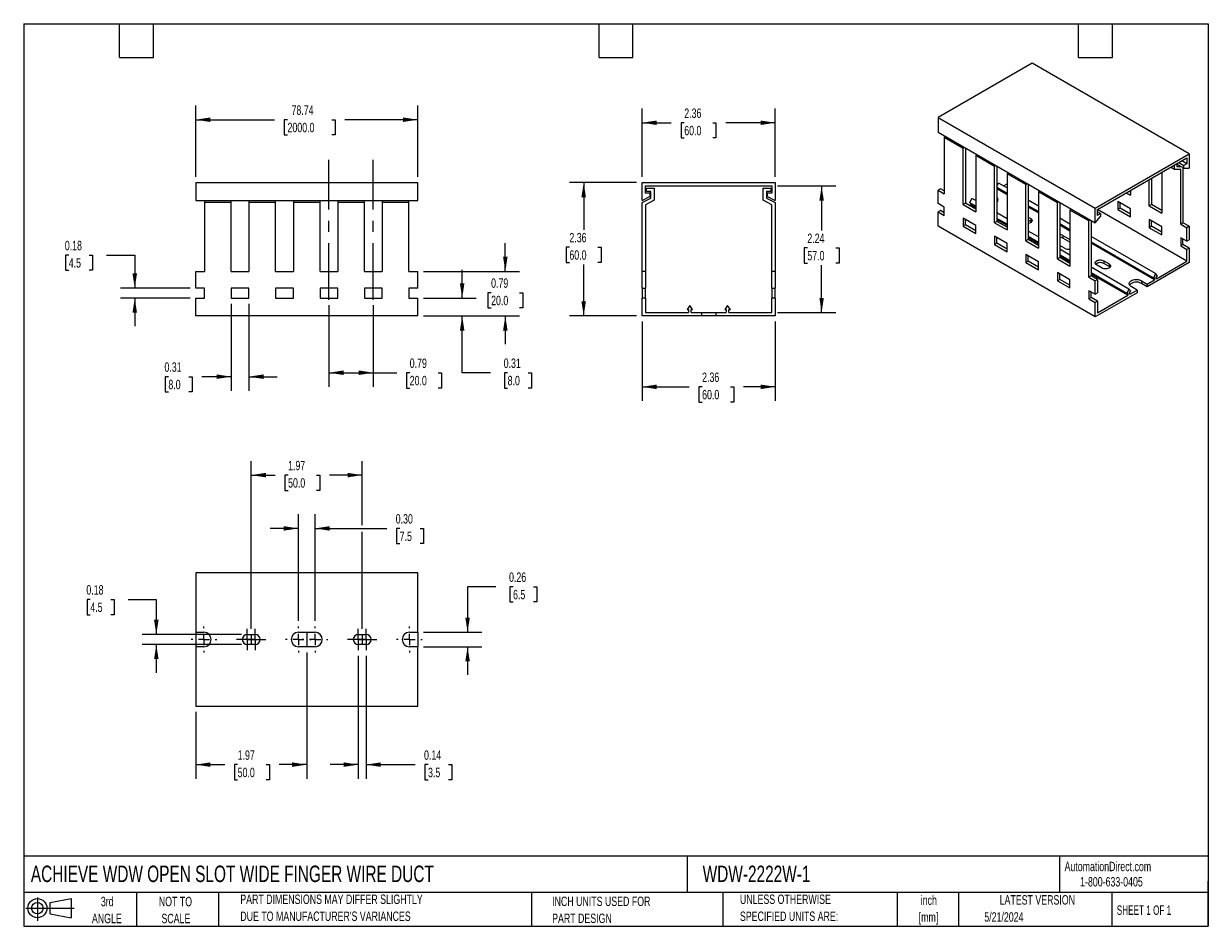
# Model space of a CAD drawing. Header units: inches. Extents: x 0.5 to 21.5, y 0.5 to 16.5.
import ezdxf

# ---------------------------------------------------------------- set-up
doc = ezdxf.new("R2010")
doc.units = ezdxf.units.IN
doc.header["$LTSCALE"] = 2
doc.header["$MEASUREMENT"] = 0
doc.linetypes.add('CENTERX2', pattern=[0.8, 0.5, -0.1, 0.1, -0.1])
doc.layers.add('CENTER', color=40, linetype='CENTERX2')
doc.layers.add('SLD-DEFPOINTS', color=7, linetype='Continuous')
doc.layers.add('DIMENSIONS', color=140, linetype='Continuous', lineweight=25)
doc.layers.add('TEXT', color=140, linetype='Continuous', lineweight=25)
doc.styles.add('SLDTEXTSTYLE0', font='TXT', dxfattribs={"width": 0.7})
doc.styles.add('SLDTEXTSTYLE1', font='TXT', dxfattribs={"width": 0.65})
doc.dimstyles.new('SLDDIMSTYLE0', dxfattribs={"dimtxt": 0.169922, "dimasz": 0.26, "dimexe": 0, "dimexo": 0.0625, "dimgap": 0.04248, "dimtad": 0, "dimtih": 1, "dimtoh": 1, "dimrnd": 1e-09, "dimzin": 12, "dimdsep": 46, "dimtxsty": 'SLDTEXTSTYLE0', "dimsah": 1, "dimcen": 0.09, "dimadec": 0, "dimazin": 3, "dimtfac": 1, "dimtofl": 0, "dimtmove": 0, "dimatfit": 3, "dimfxl": 0, "dimfrac": 2, "dimtolj": 1, "dimtzin": 12, "dimarcsym": 0})
doc.dimstyles.new('SLDDIMSTYLE1', dxfattribs={"dimtxt": 0.169922, "dimasz": 0.26, "dimexe": 0, "dimexo": 0.0625, "dimgap": 0.04248, "dimtad": 0, "dimtih": 1, "dimtoh": 1, "dimrnd": 1e-09, "dimdsep": 46, "dimtxsty": 'SLDTEXTSTYLE0', "dimsah": 1, "dimcen": 0.09, "dimadec": 0, "dimazin": 2, "dimtfac": 1, "dimtofl": 0, "dimtmove": 0, "dimatfit": 3, "dimfxl": 0, "dimfrac": 2, "dimtolj": 1, "dimtzin": 12, "dimarcsym": 0})
doc.dimstyles.new('SLDDIMSTYLE2', dxfattribs={"dimtxt": 0.169922, "dimasz": 0.26, "dimexe": 0, "dimexo": 0.0625, "dimgap": 0.04248, "dimtad": 0, "dimtih": 1, "dimtoh": 1, "dimrnd": 1e-09, "dimdsep": 46, "dimtxsty": 'SLDTEXTSTYLE0', "dimsah": 1, "dimcen": 0.09, "dimadec": 0, "dimazin": 2, "dimtfac": 1, "dimtmove": 0, "dimatfit": 0, "dimfxl": 0, "dimfrac": 2, "dimtolj": 1, "dimtzin": 12, "dimarcsym": 0})
doc.dimstyles.new('SLDDIMSTYLE3', dxfattribs={"dimtxt": 0.169922, "dimasz": 0.26, "dimexe": 0, "dimexo": 0.0625, "dimgap": 0.04248, "dimtad": 0, "dimtih": 1, "dimtoh": 1, "dimrnd": 1e-09, "dimzin": 0, "dimdsep": 46, "dimtxsty": 'SLDTEXTSTYLE0', "dimsah": 1, "dimcen": 0.09, "dimadec": 0, "dimazin": 0, "dimtfac": 1, "dimtmove": 0, "dimatfit": 0, "dimfxl": 0, "dimfrac": 2, "dimtolj": 1, "dimtzin": 12, "dimarcsym": 0})

# ---------------------------------------------------------------- blocks, each defined once
blk = doc.blocks.new('Block11')
at = {"color": 7, "linetype": 'Continuous', "lineweight": 18}
for p, q in [((0, 0.227), (0.856, 0.227)), ((0.204, 0.418), (0.204, 0)), ((0.431, 0.328), (0.801, 0.396)), ((0.431, 0.126), (0.431, 0.328)), ((0.801, 0.396), (0.801, 0.058)), ((0.431, 0.126), (0.801, 0.058))]:
    blk.add_line(p, q, dxfattribs=at)
for radius in [0.169, 0.101]:
    blk.add_circle((0.204, 0.227), radius, dxfattribs=at)
blk = doc.blocks.new('Block12')
at = {"layer": 'SLD-DEFPOINTS'}
blk.add_blockref('Block11', (0, 0), dxfattribs=at)
blk = doc.blocks.new('_D')
at = {"layer": 'DIMENSIONS'}
for p, q in [((3.549, 13.783), (3.549, 15.048)), ((7.486, 13.783), (7.486, 15.048)), ((3.549, 14.798), (4.947, 14.798)), ((5.177, 14.798), (5.12, 14.798)), ((5.12, 14.798), (5.12, 14.528)), ((5.965, 14.798), (6.022, 14.798)), ((6.022, 14.798), (6.022, 14.528)), ((7.486, 14.798), (6.195, 14.798)), ((5.12, 14.528), (5.177, 14.528)), ((6.022, 14.528), (5.965, 14.528))]:
    blk.add_line(p, q, dxfattribs=at)
for points in [[(3.549, 14.798), (3.809, 14.758), (3.809, 14.838)], [(7.486, 14.798), (7.226, 14.838), (7.226, 14.758)]]:
    blk.add_solid(points, dxfattribs=at)
at = {"layer": 'DIMENSIONS', "char_height": 0.1667, "attachment_point": 1, "style": 'SLDTEXTSTYLE0'}
for s, insert in [('78.74', (5.248, 15.051)), ('2000.0', (5.177, 14.743))]:
    blk.add_mtext(s, dxfattribs=dict(at, insert=insert))
blk = doc.blocks.new('_D_1')
at = {"layer": 'DIMENSIONS'}
for p, q in [((5.911, 11.508), (5.911, 10.063)), ((6.698, 11.508), (6.698, 10.063)), ((5.911, 10.313), (6.698, 10.313)), ((6.698, 10.313), (7.113, 10.313)), ((7.343, 10.313), (7.286, 10.313)), ((7.286, 10.313), (7.286, 10.042)), ((7.848, 10.313), (7.905, 10.313)), ((7.905, 10.313), (7.905, 10.042)), ((7.286, 10.042), (7.343, 10.042)), ((7.905, 10.042), (7.848, 10.042))]:
    blk.add_line(p, q, dxfattribs=at)
for points in [[(5.911, 10.313), (6.171, 10.273), (6.171, 10.353)], [(6.698, 10.313), (6.438, 10.353), (6.438, 10.273)]]:
    blk.add_solid(points, dxfattribs=at)
at = {"layer": 'DIMENSIONS', "char_height": 0.1667, "attachment_point": 1, "style": 'SLDTEXTSTYLE0'}
for s, insert in [('0.79', (7.343, 10.565)), ('20.0', (7.343, 10.257))]:
    blk.add_mtext(s, dxfattribs=dict(at, insert=insert))
blk = doc.blocks.new('_D_2')
at = {"layer": 'DIMENSIONS'}
for p, q in [((4.179, 11.536), (4.179, 9.993)), ((4.493, 11.536), (4.493, 9.993)), ((3.065, 10.243), (3.008, 10.243)), ((3.008, 10.243), (3.008, 9.973)), ((3.429, 10.243), (3.486, 10.243)), ((3.486, 10.243), (3.486, 9.973)), ((4.179, 10.243), (3.659, 10.243)), ((4.493, 10.243), (4.993, 10.243)), ((3.008, 9.973), (3.065, 9.973)), ((3.486, 9.973), (3.429, 9.973))]:
    blk.add_line(p, q, dxfattribs=at)
for points in [[(4.179, 10.243), (3.919, 10.283), (3.919, 10.203)], [(4.493, 10.243), (4.753, 10.203), (4.753, 10.283)]]:
    blk.add_solid(points, dxfattribs=at)
at = {"layer": 'DIMENSIONS', "char_height": 0.1667, "attachment_point": 1, "style": 'SLDTEXTSTYLE0'}
for s, insert in [('0.31', (2.995, 10.496)), ('8.0', (3.065, 10.187))]:
    blk.add_mtext(s, dxfattribs=dict(at, insert=insert))
blk = doc.blocks.new('_D_3')
at = {"layer": 'DIMENSIONS'}
for p, q in [((1.299, 12.398), (1.242, 12.398)), ((1.242, 12.398), (1.242, 12.128)), ((1.663, 12.398), (1.72, 12.398)), ((1.72, 12.398), (1.72, 12.128)), ((1.969, 12.398), (2.469, 12.398)), ((2.469, 12.398), (2.469, 11.813)), ((1.242, 12.128), (1.299, 12.128)), ((1.72, 12.128), (1.663, 12.128)), ((3.449, 11.813), (2.219, 11.813)), ((3.449, 11.636), (2.219, 11.636)), ((2.469, 11.636), (2.469, 11.136))]:
    blk.add_line(p, q, dxfattribs=at)
for points in [[(2.469, 11.813), (2.509, 12.073), (2.429, 12.073)], [(2.469, 11.636), (2.429, 11.376), (2.509, 11.376)]]:
    blk.add_solid(points, dxfattribs=at)
at = {"layer": 'DIMENSIONS', "char_height": 0.1667, "attachment_point": 1, "style": 'SLDTEXTSTYLE0'}
for s, insert in [('0.18', (1.229, 12.651)), ('4.5', (1.299, 12.343))]:
    blk.add_mtext(s, dxfattribs=dict(at, insert=insert))
blk = doc.blocks.new('_D_4')
at = {"layer": 'DIMENSIONS'}
for p, q in [((8.273, 11.636), (8.273, 12.136)), ((7.586, 11.636), (8.523, 11.636)), ((7.586, 11.321), (8.523, 11.321)), ((8.273, 10.313), (8.273, 11.321)), ((8.773, 10.313), (8.273, 10.313)), ((9.079, 10.313), (9.022, 10.313)), ((9.022, 10.313), (9.022, 10.042)), ((9.443, 10.313), (9.5, 10.313)), ((9.5, 10.313), (9.5, 10.042)), ((9.022, 10.042), (9.079, 10.042)), ((9.5, 10.042), (9.443, 10.042))]:
    blk.add_line(p, q, dxfattribs=at)
for points in [[(8.273, 11.636), (8.313, 11.896), (8.233, 11.896)], [(8.273, 11.321), (8.233, 11.061), (8.313, 11.061)]]:
    blk.add_solid(points, dxfattribs=at)
at = {"layer": 'DIMENSIONS', "char_height": 0.1667, "attachment_point": 1, "style": 'SLDTEXTSTYLE0'}
for s, insert in [('0.31', (9.009, 10.565)), ('8.0', (9.079, 10.257))]:
    blk.add_mtext(s, dxfattribs=dict(at, insert=insert))
blk = doc.blocks.new('_D_5')
at = {"layer": 'DIMENSIONS'}
for p, q in [((9.038, 12.108), (9.038, 12.608)), ((7.586, 12.108), (9.288, 12.108)), ((8.786, 11.732), (8.729, 11.732)), ((8.729, 11.732), (8.729, 11.462)), ((9.291, 11.732), (9.348, 11.732)), ((9.348, 11.732), (9.348, 11.462)), ((8.729, 11.462), (8.786, 11.462)), ((9.348, 11.462), (9.291, 11.462)), ((7.586, 11.321), (9.288, 11.321)), ((9.038, 11.321), (9.038, 10.821))]:
    blk.add_line(p, q, dxfattribs=at)
for points in [[(9.038, 12.108), (9.078, 12.368), (8.998, 12.368)], [(9.038, 11.321), (8.998, 11.061), (9.078, 11.061)]]:
    blk.add_solid(points, dxfattribs=at)
at = {"layer": 'DIMENSIONS', "char_height": 0.1667, "attachment_point": 1, "style": 'SLDTEXTSTYLE0'}
for s, insert in [('0.79', (8.786, 11.985)), ('20.0', (8.786, 11.677))]:
    blk.add_mtext(s, dxfattribs=dict(at, insert=insert))
blk = doc.blocks.new('_D_6')
at = {"layer": 'DIMENSIONS'}
for p, q in [((11.462, 13.783), (11.462, 14.994)), ((13.824, 13.783), (13.824, 14.994)), ((11.462, 14.744), (11.98, 14.744)), ((12.21, 14.744), (12.153, 14.744)), ((12.153, 14.744), (12.153, 14.474)), ((12.715, 14.744), (12.772, 14.744)), ((12.772, 14.744), (12.772, 14.474)), ((13.824, 14.744), (12.945, 14.744)), ((12.153, 14.474), (12.21, 14.474)), ((12.772, 14.474), (12.715, 14.474))]:
    blk.add_line(p, q, dxfattribs=at)
for points in [[(11.462, 14.744), (11.722, 14.704), (11.722, 14.784)], [(13.824, 14.744), (13.564, 14.784), (13.564, 14.704)]]:
    blk.add_solid(points, dxfattribs=at)
at = {"layer": 'DIMENSIONS', "char_height": 0.1667, "attachment_point": 1, "style": 'SLDTEXTSTYLE0'}
for s, insert in [('2.36', (12.21, 14.997)), ('60.0', (12.21, 14.689))]:
    blk.add_mtext(s, dxfattribs=dict(at, insert=insert))
blk = doc.blocks.new('_D_7')
at = {"layer": 'DIMENSIONS'}
for p, q in [((11.462, 11.221), (11.462, 9.813)), ((13.824, 11.221), (13.824, 9.813)), ((11.462, 10.063), (12.297, 10.063)), ((12.527, 10.063), (12.47, 10.063)), ((12.47, 10.063), (12.47, 9.793)), ((13.032, 10.063), (13.089, 10.063)), ((13.089, 10.063), (13.089, 9.793)), ((13.824, 10.063), (13.262, 10.063)), ((12.47, 9.793), (12.527, 9.793)), ((13.089, 9.793), (13.032, 9.793))]:
    blk.add_line(p, q, dxfattribs=at)
for points in [[(11.462, 10.063), (11.722, 10.023), (11.722, 10.103)], [(13.824, 10.063), (13.564, 10.103), (13.564, 10.023)]]:
    blk.add_solid(points, dxfattribs=at)
at = {"layer": 'DIMENSIONS', "char_height": 0.1667, "attachment_point": 1, "style": 'SLDTEXTSTYLE0'}
for s, insert in [('2.36', (12.527, 10.316)), ('60.0', (12.527, 10.008))]:
    blk.add_mtext(s, dxfattribs=dict(at, insert=insert))
blk = doc.blocks.new('_D_8')
at = {"layer": 'DIMENSIONS'}
for p, q in [((11.362, 13.683), (10.177, 13.683)), ((10.427, 13.683), (10.427, 12.846)), ((10.174, 12.538), (10.117, 12.538)), ((10.117, 12.538), (10.117, 12.268)), ((10.679, 12.538), (10.736, 12.538)), ((10.736, 12.538), (10.736, 12.268)), ((10.117, 12.268), (10.174, 12.268)), ((10.427, 11.321), (10.427, 12.23)), ((10.736, 12.268), (10.679, 12.268)), ((11.362, 11.321), (10.177, 11.321))]:
    blk.add_line(p, q, dxfattribs=at)
for points in [[(10.427, 13.683), (10.387, 13.423), (10.467, 13.423)], [(10.427, 11.321), (10.467, 11.581), (10.387, 11.581)]]:
    blk.add_solid(points, dxfattribs=at)
at = {"layer": 'DIMENSIONS', "char_height": 0.1667, "attachment_point": 1, "style": 'SLDTEXTSTYLE0'}
for s, insert in [('2.36', (10.174, 12.791)), ('60.0', (10.174, 12.483))]:
    blk.add_mtext(s, dxfattribs=dict(at, insert=insert))
blk = doc.blocks.new('_D_9')
at = {"layer": 'DIMENSIONS'}
for p, q in [((13.865, 13.624), (14.895, 13.624)), ((14.645, 13.624), (14.645, 12.834)), ((14.392, 12.526), (14.335, 12.526)), ((14.335, 12.526), (14.335, 12.256)), ((14.897, 12.526), (14.954, 12.526)), ((14.954, 12.526), (14.954, 12.256)), ((14.335, 12.256), (14.392, 12.256)), ((14.645, 11.38), (14.645, 12.218)), ((14.954, 12.256), (14.897, 12.256)), ((13.865, 11.38), (14.895, 11.38))]:
    blk.add_line(p, q, dxfattribs=at)
for points in [[(14.645, 13.624), (14.605, 13.364), (14.685, 13.364)], [(14.645, 11.38), (14.685, 11.64), (14.605, 11.64)]]:
    blk.add_solid(points, dxfattribs=at)
at = {"layer": 'DIMENSIONS', "char_height": 0.1667, "attachment_point": 1, "style": 'SLDTEXTSTYLE0'}
for s, insert in [('2.24', (14.392, 12.779)), ('57.0', (14.392, 12.471))]:
    blk.add_mtext(s, dxfattribs=dict(at, insert=insert))
blk = doc.blocks.new('_D_10')
at = {"layer": 'DIMENSIONS'}
for p, q in [((5.517, 5.356), (5.517, 3.116)), ((3.549, 4.303), (3.549, 3.116)), ((3.549, 3.366), (4.063, 3.366)), ((4.293, 3.366), (4.236, 3.366)), ((4.236, 3.366), (4.236, 3.095)), ((4.798, 3.366), (4.855, 3.366)), ((4.855, 3.366), (4.855, 3.095)), ((5.517, 3.366), (5.029, 3.366)), ((4.236, 3.095), (4.293, 3.095)), ((4.855, 3.095), (4.798, 3.095))]:
    blk.add_line(p, q, dxfattribs=at)
for points in [[(3.549, 3.366), (3.809, 3.326), (3.809, 3.406)], [(5.517, 3.366), (5.257, 3.406), (5.257, 3.326)]]:
    blk.add_solid(points, dxfattribs=at)
at = {"layer": 'DIMENSIONS', "char_height": 0.1667, "attachment_point": 1, "style": 'SLDTEXTSTYLE0'}
for s, insert in [('1.97', (4.293, 3.618)), ('50.0', (4.293, 3.31))]:
    blk.add_mtext(s, dxfattribs=dict(at, insert=insert))
blk = doc.blocks.new('_D_11')
at = {"layer": 'DIMENSIONS'}
for p, q in [((4.533, 5.773), (4.533, 8.748)), ((6.501, 7.613), (6.501, 8.748)), ((4.533, 8.498), (4.956, 8.498)), ((5.187, 8.498), (5.13, 8.498)), ((5.13, 8.498), (5.13, 8.228)), ((5.692, 8.498), (5.749, 8.498)), ((5.749, 8.498), (5.749, 8.228)), ((6.501, 8.498), (5.922, 8.498)), ((5.13, 8.228), (5.187, 8.228)), ((5.749, 8.228), (5.692, 8.228)), ((6.501, 5.773), (6.501, 7.493))]:
    blk.add_line(p, q, dxfattribs=at)
for points in [[(4.533, 8.498), (4.793, 8.458), (4.793, 8.538)], [(6.501, 8.498), (6.241, 8.538), (6.241, 8.458)]]:
    blk.add_solid(points, dxfattribs=at)
at = {"layer": 'DIMENSIONS', "char_height": 0.1667, "attachment_point": 1, "style": 'SLDTEXTSTYLE0'}
for s, insert in [('1.97', (5.187, 8.751)), ('50.0', (5.187, 8.443))]:
    blk.add_mtext(s, dxfattribs=dict(at, insert=insert))
blk = doc.blocks.new('_D_12')
at = {"layer": 'DIMENSIONS'}
for p, q in [((5.369, 5.912), (5.369, 7.803)), ((5.665, 5.912), (5.665, 7.803)), ((5.369, 7.553), (4.869, 7.553)), ((5.665, 7.553), (6.935, 7.553)), ((7.165, 7.553), (7.108, 7.553)), ((7.108, 7.553), (7.108, 7.283)), ((7.529, 7.553), (7.586, 7.553)), ((7.586, 7.553), (7.586, 7.283)), ((7.108, 7.283), (7.165, 7.283)), ((7.586, 7.283), (7.529, 7.283))]:
    blk.add_line(p, q, dxfattribs=at)
for points in [[(5.369, 7.553), (5.109, 7.593), (5.109, 7.513)], [(5.665, 7.553), (5.925, 7.513), (5.925, 7.593)]]:
    blk.add_solid(points, dxfattribs=at)
at = {"layer": 'DIMENSIONS', "char_height": 0.1667, "attachment_point": 1, "style": 'SLDTEXTSTYLE0'}
for s, insert in [('0.30', (7.095, 7.806)), ('7.5', (7.165, 7.498))]:
    blk.add_mtext(s, dxfattribs=dict(at, insert=insert))
blk = doc.blocks.new('_D_13')
at = {"layer": 'DIMENSIONS'}
for p, q in [((6.432, 5.296), (6.432, 3.116)), ((6.57, 5.296), (6.57, 3.116)), ((6.432, 3.366), (5.932, 3.366)), ((6.57, 3.366), (7.437, 3.366)), ((7.668, 3.366), (7.611, 3.366)), ((7.611, 3.366), (7.611, 3.095)), ((8.031, 3.366), (8.088, 3.366)), ((8.088, 3.366), (8.088, 3.095)), ((7.611, 3.095), (7.668, 3.095)), ((8.088, 3.095), (8.031, 3.095))]:
    blk.add_line(p, q, dxfattribs=at)
for points in [[(6.432, 3.366), (6.172, 3.406), (6.172, 3.326)], [(6.57, 3.366), (6.83, 3.326), (6.83, 3.406)]]:
    blk.add_solid(points, dxfattribs=at)
at = {"layer": 'DIMENSIONS', "char_height": 0.1667, "attachment_point": 1, "style": 'SLDTEXTSTYLE0'}
for s, insert in [('0.14', (7.597, 3.618)), ('3.5', (7.668, 3.31))]:
    blk.add_mtext(s, dxfattribs=dict(at, insert=insert))
blk = doc.blocks.new('_D_14')
at = {"layer": 'DIMENSIONS'}
for p, q in [((8.869, 6.519), (8.369, 6.519)), ((8.369, 6.519), (8.369, 5.712)), ((9.175, 6.519), (9.118, 6.519)), ((9.118, 6.519), (9.118, 6.249)), ((9.539, 6.519), (9.596, 6.519)), ((9.596, 6.519), (9.596, 6.249)), ((9.118, 6.249), (9.175, 6.249)), ((9.596, 6.249), (9.539, 6.249)), ((7.586, 5.712), (8.619, 5.712)), ((7.586, 5.456), (8.619, 5.456)), ((8.369, 5.456), (8.369, 4.956))]:
    blk.add_line(p, q, dxfattribs=at)
for points in [[(8.369, 5.712), (8.409, 5.972), (8.329, 5.972)], [(8.369, 5.456), (8.329, 5.196), (8.409, 5.196)]]:
    blk.add_solid(points, dxfattribs=at)
at = {"layer": 'DIMENSIONS', "char_height": 0.1667, "attachment_point": 1, "style": 'SLDTEXTSTYLE0'}
for s, insert in [('0.26', (9.104, 6.772)), ('6.5', (9.175, 6.464))]:
    blk.add_mtext(s, dxfattribs=dict(at, insert=insert))
blk = doc.blocks.new('_D_15')
at = {"layer": 'DIMENSIONS'}
for p, q in [((1.681, 6.294), (1.624, 6.294)), ((1.624, 6.294), (1.624, 6.024)), ((2.045, 6.294), (2.102, 6.294)), ((2.102, 6.294), (2.102, 6.024)), ((2.351, 6.294), (2.851, 6.294)), ((2.851, 6.294), (2.851, 5.673)), ((1.624, 6.024), (1.681, 6.024)), ((2.102, 6.024), (2.045, 6.024)), ((4.364, 5.673), (2.601, 5.673)), ((4.364, 5.496), (2.601, 5.496)), ((2.851, 5.496), (2.851, 4.996))]:
    blk.add_line(p, q, dxfattribs=at)
for points in [[(2.851, 5.673), (2.891, 5.933), (2.811, 5.933)], [(2.851, 5.496), (2.811, 5.236), (2.891, 5.236)]]:
    blk.add_solid(points, dxfattribs=at)
at = {"layer": 'DIMENSIONS', "char_height": 0.1667, "attachment_point": 1, "style": 'SLDTEXTSTYLE0'}
for s, insert in [('0.18', (1.611, 6.547)), ('4.5', (1.681, 6.239))]:
    blk.add_mtext(s, dxfattribs=dict(at, insert=insert))
blk = doc.blocks.new('SW_CENTERMARKSYMBOL_0')
at = {"layer": 'CENTER', "color": 0}
for p, q in [((0, 0.2), (0, 0.228)), ((-0.2, 0), (-0.228, 0)), ((0, 0), (-0.1, 0)), ((0, 0), (0, 0.1)), ((0, 0), (0, -0.1)), ((0, 0), (0.1, 0)), ((0.2, 0), (0.228, 0)), ((0, -0.2), (0, -0.228))]:
    blk.add_line(p, q, dxfattribs=at)
blk = doc.blocks.new('SW_CENTERMARKSYMBOL_1')
at = {"layer": 'CENTER', "color": 0}
for p, q in [((-0.1, 0), (-0.189, 0)), ((0, 0), (-0.1, 0)), ((0, 0.1), (0, 0.189)), ((0, 0), (0, 0.1)), ((0, 0), (0, -0.1)), ((0, 0), (0.1, 0)), ((0.1, 0), (0.189, 0)), ((0, -0.1), (0, -0.189))]:
    blk.add_line(p, q, dxfattribs=at)
blk = doc.blocks.new('SW_CENTERMARKSYMBOL_2')
at = {"layer": 'CENTER', "color": 0}
for p, q in [((-0.1, 0), (-0.189, 0)), ((0, 0), (-0.1, 0)), ((0, 0.1), (0, 0.189)), ((0, 0), (0, 0.1)), ((0, 0), (0, -0.1)), ((0, 0), (0.1, 0)), ((0.1, 0), (0.189, 0)), ((0, -0.1), (0, -0.189))]:
    blk.add_line(p, q, dxfattribs=at)
blk = doc.blocks.new('SW_CENTERMARKSYMBOL_3')
at = {"layer": 'CENTER', "color": 0}
for p, q in [((0, 0.2), (0, 0.228)), ((-0.2, 0), (-0.228, 0)), ((0, 0), (-0.1, 0)), ((0, 0), (0, 0.1)), ((0, 0), (0, -0.1)), ((0, 0), (0.1, 0)), ((0.2, 0), (0.228, 0)), ((0, -0.2), (0, -0.228))]:
    blk.add_line(p, q, dxfattribs=at)
blk = doc.blocks.new('SW_CENTERMARKSYMBOL_4')
at = {"layer": 'CENTER', "color": 0}
for p, q in [((0, 0.2), (0, 0.228)), ((-0.2, 0), (-0.228, 0)), ((0, 0), (-0.1, 0)), ((0, 0), (0, 0.1)), ((0, 0), (0, -0.1)), ((0, 0), (0.1, 0)), ((0.2, 0), (0.228, 0)), ((0, -0.2), (0, -0.228))]:
    blk.add_line(p, q, dxfattribs=at)
blk = doc.blocks.new('SW_CENTERMARKSYMBOL_5')
at = {"layer": 'CENTER', "color": 0}
for p, q in [((-0.1, 0), (-0.189, 0)), ((0, 0), (-0.1, 0)), ((0, 0.1), (0, 0.189)), ((0, 0), (0, 0.1)), ((0, 0), (0, -0.1)), ((0, 0), (0.1, 0)), ((0.1, 0), (0.189, 0)), ((0, -0.1), (0, -0.189))]:
    blk.add_line(p, q, dxfattribs=at)
blk = doc.blocks.new('SW_CENTERMARKSYMBOL_6')
at = {"layer": 'CENTER', "color": 0}
for p, q in [((-0.1, 0), (-0.189, 0)), ((0, 0), (-0.1, 0)), ((0, 0.1), (0, 0.189)), ((0, 0), (0, 0.1)), ((0, 0), (0, -0.1)), ((0, 0), (0.1, 0)), ((0.1, 0), (0.189, 0)), ((0, -0.1), (0, -0.189))]:
    blk.add_line(p, q, dxfattribs=at)
blk = doc.blocks.new('SW_CENTERMARKSYMBOL_7')
at = {"layer": 'CENTER', "color": 0}
for p, q in [((0, 0.2), (0, 0.228)), ((-0.2, 0), (-0.228, 0)), ((0, 0), (-0.1, 0)), ((0, 0), (0, 0.1)), ((0, 0), (0, -0.1)), ((0, 0), (0.1, 0)), ((0.2, 0), (0.228, 0)), ((0, -0.2), (0, -0.228))]:
    blk.add_line(p, q, dxfattribs=at)

msp = doc.modelspace()

# ---------------------------------------------------------------- linework, layer by layer
for p, q in [((18.379, 15.801), (16.709, 14.837)), ((21.163, 14.194), (18.379, 15.801)), ((16.709, 14.837), (19.492, 13.23)), ((16.709, 14.837), (16.709, 14.58)), ((16.709, 14.58), (19.492, 12.972)), ((16.839, 14.505), (16.82, 14.483)), ((16.82, 14.483), (16.82, 13.487)), ((17.154, 14.29), (16.82, 14.483)), ((17.154, 14.29), (17.173, 14.312)), ((17.154, 13.294), (17.154, 14.29)), ((17.204, 14.294), (17.196, 14.285)), ((17.196, 14.285), (17.196, 13.318)), ((17.395, 14.183), (17.377, 14.162)), ((17.377, 14.162), (17.377, 13.165)), ((17.711, 13.969), (17.377, 14.162)), ((19.492, 13.23), (21.163, 14.194)), ((19.534, 13.205), (21.121, 14.122)), ((21.121, 14.122), (21.121, 14.017)), ((21.163, 14.194), (21.163, 13.937)), ((17.711, 13.969), (17.729, 13.99)), ((17.711, 12.972), (17.711, 13.969)), ((17.76, 13.972), (17.753, 13.963)), ((17.753, 13.963), (17.753, 12.996)), ((17.952, 13.862), (17.934, 13.84)), ((20.676, 13.864), (20.676, 13.141)), ((20.898, 13.915), (20.831, 13.954)), ((20.898, 13.915), (20.898, 13.993)), ((21.01, 13.915), (20.898, 13.915)), ((20.94, 14.017), (20.94, 13.969)), ((21.065, 13.937), (20.94, 14.009)), ((20.94, 13.969), (21.01, 13.969)), ((20.975, 14.037), (21.065, 13.985)), ((21.01, 12.948), (21.01, 13.915)), ((21.121, 14.017), (21.031, 14.069)), ((21.051, 13.945), (21.051, 12.972)), ((21.121, 14.017), (21.065, 13.985)), ((21.065, 13.937), (21.065, 13.985)), ((21.065, 13.937), (21.163, 13.937)), ((3.549, 13.683), (3.549, 13.368)), ((3.549, 13.683), (7.486, 13.683)), ((7.486, 13.368), (7.486, 13.683)), ((11.462, 13.368), (11.462, 13.683)), ((11.462, 13.683), (13.824, 13.683)), ((13.824, 13.683), (13.824, 13.368)), ((17.753, 13.613), (17.78, 13.676)), ((17.934, 13.588), (17.78, 13.676)), ((17.868, 13.626), (17.934, 13.663)), ((17.934, 13.84), (17.934, 12.844)), ((18.268, 13.647), (17.934, 13.84)), ((18.268, 13.647), (18.286, 13.669)), ((18.317, 13.651), (18.309, 13.642)), ((20.453, 13.27), (20.453, 13.736)), ((20.495, 13.76), (20.495, 13.294)), ((11.521, 13.624), (13.765, 13.624)), ((11.521, 13.496), (11.521, 13.624)), ((11.6, 13.496), (11.521, 13.496)), ((11.541, 13.525), (11.541, 13.584)), ((11.541, 13.584), (11.679, 13.584)), ((11.62, 13.525), (11.541, 13.525)), ((11.6, 13.496), (11.6, 13.437)), ((11.62, 13.407), (11.62, 13.525)), ((11.679, 13.584), (11.679, 13.371)), ((13.608, 13.371), (13.608, 13.584)), ((13.608, 13.584), (13.746, 13.584)), ((13.746, 13.525), (13.667, 13.525)), ((13.667, 13.525), (13.667, 13.407)), ((13.687, 13.437), (13.687, 13.496)), ((13.765, 13.496), (13.687, 13.496)), ((13.746, 13.584), (13.746, 13.525)), ((13.765, 13.624), (13.765, 13.496)), ((16.75, 13.575), (16.709, 13.551)), ((16.709, 13.31), (16.709, 13.551)), ((16.709, 13.551), (16.82, 13.487)), ((16.82, 13.535), (16.75, 13.575)), ((17.934, 13.49), (17.753, 13.595)), ((17.753, 13.559), (17.764, 13.565)), ((17.764, 13.565), (17.764, 13.588)), ((17.934, 13.467), (17.764, 13.565)), ((18.268, 12.651), (18.268, 13.647)), ((18.309, 13.642), (18.309, 12.675)), ((18.509, 13.54), (18.49, 13.519)), ((18.49, 13.519), (18.49, 12.522)), ((18.824, 13.326), (18.49, 13.519)), ((20.049, 13.503), (20.119, 13.462)), ((20.119, 13.511), (20.091, 13.527)), ((20.119, 13.543), (20.119, 13.462)), ((3.549, 13.368), (7.486, 13.368)), ((3.706, 13.368), (3.706, 13.328)), ((3.706, 13.328), (3.706, 12.108)), ((4.179, 13.328), (3.706, 13.328)), ((4.179, 13.328), (4.179, 13.368)), ((4.179, 12.108), (4.179, 13.328)), ((4.493, 13.368), (4.493, 13.328)), ((4.493, 13.328), (4.493, 12.108)), ((4.966, 13.328), (4.493, 13.328)), ((4.966, 13.328), (4.966, 13.368)), ((4.966, 12.108), (4.966, 13.328)), ((5.281, 13.368), (5.281, 13.328)), ((5.281, 13.328), (5.281, 12.108)), ((5.753, 13.328), (5.281, 13.328)), ((5.753, 13.328), (5.753, 13.368)), ((5.753, 12.108), (5.753, 13.328)), ((6.068, 13.368), (6.068, 13.328)), ((6.068, 13.328), (6.068, 12.108)), ((6.541, 13.328), (6.068, 13.328)), ((6.541, 13.328), (6.541, 13.368)), ((6.541, 12.108), (6.541, 13.328)), ((6.856, 13.368), (6.856, 13.328)), ((7.328, 13.328), (6.856, 13.328)), ((6.856, 13.328), (6.856, 12.108)), ((7.328, 13.328), (7.328, 13.368)), ((7.328, 12.108), (7.328, 13.328)), ((11.462, 13.368), (11.6, 13.437)), ((11.462, 13.328), (11.62, 13.407)), ((11.462, 12.108), (11.462, 13.328)), ((11.679, 13.371), (11.521, 13.292)), ((11.521, 13.292), (11.521, 12.108)), ((13.765, 13.292), (13.608, 13.371)), ((13.667, 13.407), (13.824, 13.328)), ((13.687, 13.437), (13.824, 13.368)), ((13.765, 12.108), (13.765, 13.292)), ((13.824, 13.328), (13.824, 12.108)), ((16.82, 13.245), (16.709, 13.31)), ((16.82, 13.101), (16.82, 13.245)), ((17.196, 13.318), (17.154, 13.294)), ((17.154, 13.294), (17.377, 13.165)), ((17.377, 13.213), (17.196, 13.318)), ((17.265, 13.278), (17.29, 13.292)), ((17.273, 13.325), (17.307, 13.403)), ((17.377, 13.265), (17.273, 13.325)), ((17.29, 13.292), (17.29, 13.315)), ((17.377, 13.242), (17.29, 13.292)), ((17.377, 13.363), (17.307, 13.403)), ((18.49, 13.267), (18.309, 13.371)), ((18.49, 13.169), (18.309, 13.273)), ((18.49, 13.146), (18.309, 13.25)), ((18.824, 13.326), (18.843, 13.347)), ((18.824, 12.329), (18.824, 13.326)), ((18.874, 13.329), (18.866, 13.32)), ((18.866, 13.32), (18.866, 12.354)), ((20.119, 13.221), (19.896, 13.35)), ((19.896, 13.35), (19.896, 13.205)), ((19.938, 13.229), (19.938, 13.326)), ((20.495, 13.294), (20.453, 13.27)), ((20.453, 13.27), (20.676, 13.141)), ((20.676, 13.189), (20.495, 13.294)), ((16.75, 13.189), (16.709, 13.165)), ((16.709, 12.908), (16.709, 13.165)), ((16.709, 13.165), (16.82, 13.101)), ((16.82, 13.149), (16.75, 13.189)), ((17.377, 12.924), (17.154, 13.053)), ((17.154, 13.053), (17.154, 12.908)), ((17.196, 12.932), (17.196, 13.028)), ((17.934, 13.042), (17.753, 13.146)), ((17.934, 12.944), (17.753, 13.048)), ((17.934, 12.921), (17.753, 13.025)), ((18.309, 13.069), (18.351, 13.044)), ((18.351, 12.996), (18.309, 13.02)), ((18.351, 13.044), (18.351, 12.996)), ((19.047, 12.945), (18.866, 13.05)), ((19.066, 13.219), (19.047, 13.197)), ((19.381, 13.005), (19.047, 13.197)), ((19.047, 13.197), (19.047, 12.201)), ((19.381, 13.005), (19.4, 13.026)), ((19.492, 12.972), (19.492, 13.23)), ((19.492, 12.972), (19.59, 13.085)), ((21.121, 12.289), (19.534, 13.205)), ((19.534, 13.101), (19.534, 13.205)), ((19.59, 13.133), (19.534, 13.165)), ((19.59, 13.133), (19.534, 13.101)), ((19.59, 13.133), (19.59, 13.085)), ((19.938, 13.229), (19.896, 13.205)), ((19.896, 13.205), (20.119, 13.077)), ((20.119, 13.125), (19.938, 13.229)), ((20.119, 13.077), (20.119, 13.221)), ((20.676, 12.9), (20.453, 13.028)), ((20.453, 13.028), (20.453, 12.884)), ((19.492, 11.301), (16.709, 12.908)), ((17.196, 12.932), (17.154, 12.908)), ((17.154, 12.908), (17.377, 12.779)), ((17.377, 12.828), (17.196, 12.932)), ((17.377, 12.779), (17.377, 12.924)), ((17.753, 12.996), (17.711, 12.972)), ((17.711, 12.972), (17.934, 12.844)), ((17.934, 12.892), (17.753, 12.996)), ((18.49, 12.72), (18.309, 12.825)), ((19.047, 12.847), (18.866, 12.952)), ((19.047, 12.824), (18.866, 12.929)), ((19.381, 12.008), (19.381, 13.005)), ((19.431, 13.008), (19.423, 12.999)), ((19.423, 12.999), (19.423, 12.032)), ((20.495, 12.908), (20.453, 12.884)), ((20.453, 12.884), (20.676, 12.755)), ((20.495, 12.908), (20.495, 13.004)), ((20.676, 12.803), (20.495, 12.908)), ((20.676, 12.755), (20.676, 12.9)), ((21.051, 12.972), (21.01, 12.948)), ((21.01, 12.948), (21.121, 12.884)), ((21.163, 12.908), (21.051, 12.972)), ((21.163, 12.908), (21.121, 12.884)), ((21.121, 12.643), (21.121, 12.884)), ((21.163, 12.908), (21.163, 12.667)), ((17.934, 12.603), (17.711, 12.731)), ((17.711, 12.731), (17.711, 12.586)), ((17.753, 12.611), (17.711, 12.586)), ((17.753, 12.611), (17.753, 12.707)), ((17.934, 12.506), (17.753, 12.611)), ((17.934, 12.458), (17.934, 12.603)), ((18.309, 12.675), (18.268, 12.651)), ((18.268, 12.651), (18.49, 12.522)), ((18.49, 12.622), (18.309, 12.727)), ((18.49, 12.599), (18.309, 12.704)), ((18.49, 12.57), (18.309, 12.675)), ((18.922, 12.747), (19.047, 12.675)), ((18.922, 12.747), (18.922, 12.699)), ((19.047, 12.627), (18.922, 12.699)), ((20.564, 12.069), (19.423, 12.728)), ((20.53, 11.991), (19.423, 12.63)), ((20.548, 11.958), (19.423, 12.607)), ((21.121, 12.643), (21.01, 12.707)), ((21.01, 12.707), (21.01, 12.562)), ((21.051, 12.586), (21.051, 12.683)), ((21.121, 12.643), (21.163, 12.667)), ((17.711, 12.586), (17.934, 12.458)), ((18.49, 12.281), (18.268, 12.41)), ((18.268, 12.41), (18.268, 12.265)), ((18.95, 12.522), (18.866, 12.57)), ((19.047, 12.399), (18.866, 12.503)), ((19.047, 12.301), (18.866, 12.405)), ((21.051, 12.586), (21.01, 12.562)), ((21.01, 12.562), (21.121, 12.498)), ((21.163, 12.522), (21.051, 12.586)), ((21.163, 12.522), (21.121, 12.498)), ((21.121, 12.289), (21.121, 12.498)), ((21.163, 12.522), (21.163, 12.265)), ((18.309, 12.289), (18.268, 12.265)), ((18.268, 12.265), (18.49, 12.136)), ((18.309, 12.289), (18.309, 12.386)), ((18.49, 12.185), (18.309, 12.289)), ((18.49, 12.136), (18.49, 12.281)), ((18.866, 12.354), (18.824, 12.329)), ((18.824, 12.329), (19.047, 12.201)), ((19.047, 12.278), (18.866, 12.382)), ((19.047, 12.249), (18.866, 12.354)), ((20.091, 11.796), (19.423, 12.182)), ((19.618, 12.169), (19.52, 12.225)), ((19.646, 12.297), (19.743, 12.241)), ((19.646, 12.297), (19.646, 12.249)), ((19.743, 12.193), (19.646, 12.249)), ((19.743, 12.241), (19.743, 12.193)), ((21.163, 12.265), (20.418, 11.835)), ((20.581, 11.977), (21.121, 12.289)), ((3.549, 11.813), (3.549, 12.108)), ((3.549, 12.108), (3.706, 12.108)), ((4.179, 12.108), (4.493, 12.108)), ((4.966, 12.108), (5.281, 12.108)), ((5.753, 12.108), (6.068, 12.108)), ((6.541, 12.108), (6.856, 12.108)), ((7.328, 12.108), (7.486, 12.108)), ((7.486, 11.813), (7.486, 12.108)), ((11.521, 12.108), (11.462, 12.108)), ((11.462, 11.813), (11.462, 12.108)), ((11.521, 12.108), (11.521, 11.813)), ((13.824, 12.108), (13.765, 12.108)), ((13.765, 11.813), (13.765, 12.108)), ((13.824, 12.108), (13.824, 11.813)), ((19.047, 11.96), (18.824, 12.088)), ((18.824, 12.088), (18.824, 11.944)), ((18.866, 11.968), (18.866, 12.064)), ((19.423, 12.032), (19.381, 12.008)), ((19.381, 12.008), (19.492, 11.944)), ((20.057, 11.718), (19.423, 12.084)), ((20.074, 11.685), (19.423, 12.061)), ((19.534, 11.968), (19.423, 12.032)), ((20.564, 12.069), (20.53, 11.991)), ((20.53, 11.991), (20.548, 12.001)), ((20.548, 12.001), (20.548, 11.958)), ((20.599, 12.031), (20.564, 12.069)), ((20.581, 12.021), (20.599, 12.031)), ((20.581, 11.977), (20.581, 12.021)), ((3.706, 11.813), (3.549, 11.813)), ((3.706, 11.636), (3.706, 11.813)), ((4.493, 11.813), (4.179, 11.813)), ((4.179, 11.813), (4.179, 11.636)), ((4.493, 11.636), (4.493, 11.813)), ((5.281, 11.813), (4.966, 11.813)), ((4.966, 11.813), (4.966, 11.636)), ((5.281, 11.636), (5.281, 11.813)), ((6.068, 11.813), (5.753, 11.813)), ((5.753, 11.813), (5.753, 11.636)), ((6.068, 11.636), (6.068, 11.813)), ((6.856, 11.813), (6.541, 11.813)), ((6.541, 11.813), (6.541, 11.636)), ((6.856, 11.636), (6.856, 11.813)), ((7.486, 11.813), (7.328, 11.813)), ((7.328, 11.813), (7.328, 11.636)), ((11.462, 11.813), (11.521, 11.813)), ((11.462, 11.813), (11.462, 11.636)), ((11.521, 11.636), (11.521, 11.813)), ((13.765, 11.813), (13.824, 11.813)), ((13.765, 11.813), (13.765, 11.636)), ((13.824, 11.636), (13.824, 11.813)), ((18.866, 11.968), (18.824, 11.944)), ((18.824, 11.944), (19.047, 11.815)), ((19.047, 11.863), (18.866, 11.968)), ((19.047, 11.815), (19.047, 11.96)), ((19.492, 11.703), (19.381, 11.767)), ((19.381, 11.767), (19.381, 11.622)), ((19.534, 11.968), (19.492, 11.944)), ((19.492, 11.703), (19.492, 11.944)), ((19.534, 11.968), (19.534, 11.727)), ((20.091, 11.796), (20.057, 11.718)), ((20.125, 11.758), (20.091, 11.796)), ((20.108, 11.704), (20.237, 11.779)), ((20.237, 11.779), (20.133, 11.839)), ((20.237, 11.779), (20.237, 11.731)), ((20.314, 11.944), (20.418, 11.883)), ((20.314, 11.944), (20.314, 11.895)), ((20.418, 11.835), (20.314, 11.895)), ((20.418, 11.883), (20.548, 11.958)), ((20.418, 11.883), (20.418, 11.835)), ((3.549, 11.321), (3.549, 11.636)), ((3.549, 11.636), (3.706, 11.636)), ((4.179, 11.636), (4.493, 11.636)), ((4.966, 11.636), (5.281, 11.636)), ((5.753, 11.636), (6.068, 11.636)), ((6.541, 11.636), (6.856, 11.636)), ((7.328, 11.636), (7.486, 11.636)), ((7.486, 11.321), (7.486, 11.636)), ((11.462, 11.321), (11.462, 11.636)), ((11.521, 11.636), (11.462, 11.636)), ((11.521, 11.636), (11.521, 11.38)), ((13.765, 11.38), (13.765, 11.636)), ((13.824, 11.636), (13.765, 11.636)), ((13.824, 11.636), (13.824, 11.321)), ((19.423, 11.646), (19.381, 11.622)), ((19.381, 11.622), (19.492, 11.558)), ((19.423, 11.646), (19.423, 11.743)), ((19.534, 11.582), (19.423, 11.646)), ((20.237, 11.731), (19.492, 11.301)), ((19.492, 11.703), (19.534, 11.727)), ((19.534, 11.582), (19.492, 11.558)), ((19.492, 11.301), (19.492, 11.558)), ((19.534, 11.373), (20.074, 11.685)), ((19.534, 11.582), (19.534, 11.373)), ((20.057, 11.718), (20.074, 11.728)), ((20.074, 11.728), (20.074, 11.685)), ((20.108, 11.748), (20.125, 11.758)), ((20.108, 11.704), (20.108, 11.748)), ((11.521, 11.38), (12.285, 11.38)), ((12.309, 11.504), (12.26, 11.433)), ((12.26, 11.433), (12.285, 11.433)), ((12.285, 11.433), (12.285, 11.38)), ((12.357, 11.433), (12.309, 11.504)), ((12.332, 11.433), (12.357, 11.433)), ((12.332, 11.38), (12.332, 11.433)), ((12.332, 11.38), (12.515, 11.38)), ((12.515, 11.38), (12.515, 11.321)), ((12.515, 11.38), (12.771, 11.38)), ((12.771, 11.38), (12.771, 11.321)), ((12.771, 11.38), (12.954, 11.38)), ((12.978, 11.504), (12.929, 11.433)), ((12.929, 11.433), (12.954, 11.433)), ((12.954, 11.433), (12.954, 11.38)), ((13.027, 11.433), (12.978, 11.504)), ((13.002, 11.433), (13.027, 11.433)), ((13.002, 11.38), (13.002, 11.433)), ((13.002, 11.38), (13.765, 11.38)), ((7.486, 11.321), (3.549, 11.321)), ((12.515, 11.321), (11.462, 11.321)), ((12.771, 11.321), (12.515, 11.321)), ((13.824, 11.321), (12.771, 11.321)), ((3.549, 6.766), (3.549, 5.712)), ((7.486, 6.766), (3.549, 6.766)), ((7.486, 5.712), (7.486, 6.766)), ((3.549, 5.712), (3.696, 5.712)), ((3.549, 5.712), (3.549, 5.456)), ((4.464, 5.673), (4.602, 5.673)), ((5.369, 5.712), (5.665, 5.712)), ((6.432, 5.673), (6.57, 5.673)), ((7.338, 5.712), (7.486, 5.712)), ((7.486, 5.712), (7.486, 5.456)), ((4.602, 5.496), (4.464, 5.496)), ((6.57, 5.496), (6.432, 5.496)), ((3.696, 5.456), (3.549, 5.456)), ((3.549, 5.456), (3.549, 4.403)), ((5.665, 5.456), (5.369, 5.456)), ((7.486, 5.456), (7.338, 5.456)), ((7.486, 4.403), (7.486, 5.456)), ((3.549, 4.403), (7.486, 4.403))]:
    msp.add_line(p, q)
at = {"color": 7, "linetype": 'CENTERX2', "lineweight": 18}
for p, q in [((4.533, 5.673), (4.533, 5.496)), ((5.517, 5.712), (5.517, 5.456)), ((6.501, 5.673), (6.501, 5.496))]:
    msp.add_line(p, q, dxfattribs=at)
at = {"flags": 128}
for points in [[(18.351, 13.044), (18.363, 13.036), (18.371, 13.027), (18.376, 13.016), (18.377, 13.006), (18.374, 12.995), (18.367, 12.985), (18.357, 12.976), (18.344, 12.969), (18.329, 12.963), (18.311, 12.959), (18.309, 12.959)], [(18.367, 12.984), (18.363, 12.988), (18.351, 12.996)], [(19.52, 12.225), (19.509, 12.233), (19.5, 12.243), (19.495, 12.253), (19.495, 12.264), (19.497, 12.274), (19.504, 12.284), (19.514, 12.293), (19.527, 12.301), (19.543, 12.307), (19.56, 12.31), (19.578, 12.312), (19.597, 12.312), (19.615, 12.309), (19.631, 12.304), (19.646, 12.297)], [(19.743, 12.241), (19.755, 12.233), (19.763, 12.223), (19.768, 12.213), (19.769, 12.202), (19.766, 12.192), (19.759, 12.182), (19.749, 12.173), (19.736, 12.165), (19.721, 12.159), (19.703, 12.155), (19.685, 12.154), (19.667, 12.154), (19.649, 12.157), (19.632, 12.162), (19.618, 12.169)], [(19.759, 12.181), (19.755, 12.184), (19.743, 12.193)], [(20.133, 11.839), (20.118, 11.849), (20.107, 11.86), (20.1, 11.872), (20.096, 11.885), (20.096, 11.898), (20.1, 11.91), (20.107, 11.923), (20.118, 11.934), (20.133, 11.944), (20.15, 11.952), (20.169, 11.958), (20.19, 11.963), (20.212, 11.965), (20.234, 11.965), (20.256, 11.963), (20.277, 11.958), (20.297, 11.952), (20.314, 11.944)]]:
    msp.add_lwpolyline(points, dxfattribs=at)
for centre, radius, start, end in [((17.723, 13.378), 0.052, 304.7751, 55.2249), ((17.706, 13.315), 0.0742, 32.0008, 51.3232), ((18.842, 12.602), 0.166, 61.0945, 81.4968), ((18.842, 12.554), 0.166, 61.0945, 81.4968), ((19.037, 12.687), 0.187, 242.0341, 273.0508), ((19.584, 12.139), 0.126, 60.7108, 129.0749), ((20.226, 11.747), 0.172, 59.3618, 135.7907), ((3.696, 5.584), 0.128, 270, 90), ((4.464, 5.584), 0.0886, 90, 270), ((4.602, 5.584), 0.0886, 270, 90), ((5.369, 5.584), 0.128, 90, 270), ((5.665, 5.584), 0.128, 270, 90), ((6.432, 5.584), 0.0886, 90, 270), ((6.57, 5.584), 0.0886, 270, 90), ((7.338, 5.584), 0.128, 90, 270)]:
    msp.add_arc(centre, radius, start, end)
at = {"layer": 'CENTER'}
for p, q in [((5.911, 11.608), (5.911, 14.084)), ((6.698, 11.608), (6.698, 14.084))]:
    msp.add_line(p, q, dxfattribs=at)
at = {"layer": 'TEXT'}
for p, q in [((0.5, 16.5), (21.5, 16.5)), ((0.5, 16.5), (0.5, 0.5)), ((2.2, 15.9), (2.2, 16.5)), ((2.8, 15.9), (2.8, 16.5)), ((10.7, 15.9), (10.7, 16.5)), ((11.3, 15.9), (11.3, 16.5)), ((19.2, 15.9), (19.2, 16.5)), ((19.8, 15.9), (19.8, 16.5)), ((21.5, 16.5), (21.5, 0.5)), ((2.2, 15.9), (2.8, 15.9)), ((10.7, 15.9), (11.3, 15.9)), ((19.2, 15.9), (19.8, 15.9)), ((21.5, 1.742), (0.5, 1.742)), ((12.264, 1.742), (12.264, 1.1)), ((18.864, 1.742), (18.864, 1.1)), ((21.5, 0.5), (21.5, 1.3)), ((21.5, 1.1), (0.5, 1.1)), ((2.5, 1.1), (2.5, 0.5)), ((3.954, 1.1), (3.954, 0.5)), ((9.5, 1.1), (9.5, 0.5)), ((12.896, 1.1), (12.896, 0.5)), ((15.986, 1.1), (15.986, 0.5)), ((17.072, 1.1), (17.072, 0.5)), ((19.791, 1.1), (19.791, 0.5)), ((0.5, 0.5), (21.5, 0.5))]:
    msp.add_line(p, q, dxfattribs=at)

# ---------------------------------------------------------------- block references
at = {"layer": 'CENTER'}
for name, p in [('SW_CENTERMARKSYMBOL_0', (3.696, 5.584)), ('SW_CENTERMARKSYMBOL_1', (4.464, 5.584)), ('SW_CENTERMARKSYMBOL_2', (4.602, 5.584)), ('SW_CENTERMARKSYMBOL_3', (5.369, 5.584)), ('SW_CENTERMARKSYMBOL_4', (5.665, 5.584)), ('SW_CENTERMARKSYMBOL_5', (6.432, 5.584)), ('SW_CENTERMARKSYMBOL_6', (6.57, 5.584)), ('SW_CENTERMARKSYMBOL_7', (7.338, 5.584))]:
    msp.add_blockref(name, p, dxfattribs=at)
at = {"layer": 'SLD-DEFPOINTS'}
msp.add_blockref('Block12', (0.538, 0.595), dxfattribs=at)

# ---------------------------------------------------------------- texts
at = {"layer": 'TEXT'}
for s, insert, char_height, attachment_point, style in [('ACHIEVE WDW OPEN SLOT WIDE FINGER WIRE DUCT', (0.627, 1.576), 0.29167, 1, 'SLDTEXTSTYLE0'), ('WDW-2222W-1', (12.536, 1.576), 0.29167, 1, 'SLDTEXTSTYLE0'), ('AutomationDirect.com', (18.952, 1.644), 0.16667, 1, 'SLDTEXTSTYLE0'), ('1-800-633-0405', (19.228, 1.373), 0.16667, 1, 'SLDTEXTSTYLE0'), ('PART DIMENSIONS MAY DIFFER SLIGHTLY', (4.34, 1.063), 0.16667, 1, 'SLDTEXTSTYLE0'), ('UNLESS OTHERWISE', (13.197, 1.063), 0.16667, 1, 'SLDTEXTSTYLE0'), ('inch', (16.545, 1.047), 0.1667, 2, 'SLDTEXTSTYLE0'), ('LATEST VERSION', (18.469, 1.052), 0.16667, 2, 'SLDTEXTSTYLE0'), ('3rd', (1.981, 1.023), 0.1667, 2, 'SLDTEXTSTYLE0'), ('NOT TO', (3.19, 1.023), 0.1667, 2, 'SLDTEXTSTYLE0'), ('INCH UNITS USED FOR', (9.868, 1.026), 0.16667, 1, 'SLDTEXTSTYLE0'), ('SHEET 1 OF 1', (19.877, 0.87), 0.16667, 1, 'SLDTEXTSTYLE1'), ('ANGLE', (1.974, 0.722), 0.1667, 2, 'SLDTEXTSTYLE0'), ('SCALE', (3.198, 0.722), 0.1667, 2, 'SLDTEXTSTYLE0'), ("DUE TO MANUFACTURER'S VARIANCES", (4.34, 0.762), 0.16667, 1, 'SLDTEXTSTYLE0'), ('PART DESIGN', (9.868, 0.725), 0.16667, 1, 'SLDTEXTSTYLE0'), ('SPECIFIED UNITS ARE:', (13.197, 0.762), 0.16667, 1, 'SLDTEXTSTYLE0'), ('[mm]', (16.54, 0.746), 0.1667, 2, 'SLDTEXTSTYLE0'), ('5/21/2024', (17.529, 0.749), 0.1667, 1, 'SLDTEXTSTYLE0')]:
    msp.add_mtext(s, dxfattribs=dict(at, insert=insert, char_height=char_height, attachment_point=attachment_point, style=style))

# ---------------------------------------------------------------- dimensions: what is measured, and where the dimension line sits
at = {"layer": 'DIMENSIONS'}
for base, p1, p2, dimstyle, picture, middle in [((7.486, 14.798), (3.549, 13.683), (7.486, 13.683), 'SLDDIMSTYLE0', '_D', (5.571, 14.798)), ((13.824, 14.744), (11.462, 13.683), (13.824, 13.683), 'SLDDIMSTYLE0', '_D_6', (12.463, 14.744)), ((4.493, 10.243), (4.179, 11.636), (4.493, 11.636), 'SLDDIMSTYLE2', '_D_2', (3.247, 10.243)), ((6.698, 10.313), (5.911, 11.608), (6.698, 11.608), 'SLDDIMSTYLE1', '_D_1', (7.595, 10.313)), ((11.462, 10.063), (13.824, 11.321), (11.462, 11.321), 'SLDDIMSTYLE0', '_D_7', (12.78, 10.063)), ((5.665, 7.553), (5.369, 5.812), (5.665, 5.812), 'SLDDIMSTYLE3', '_D_12', (7.347, 7.553)), ((6.57, 3.366), (6.432, 5.396), (6.57, 5.396), 'SLDDIMSTYLE2', '_D_13', (7.849, 3.366))]:
    dim = msp.add_linear_dim(base=base, p1=p1, p2=p2, dimstyle=dimstyle, dxfattribs=at)
    dim.commit()
    dim.dimension.update_dxf_attribs({"geometry": picture, "text_midpoint": middle, "dimtype": 160})
for base, p1, p2, angle, dimstyle, picture, middle in [((10.427, 11.321), (11.462, 13.683), (11.462, 11.321), 90, 'SLDDIMSTYLE0', '_D_8', (10.427, 12.538)), ((14.645, 11.38), (13.765, 13.624), (13.765, 11.38), 90, 'SLDDIMSTYLE0', '_D_9', (14.645, 12.526)), ((2.469, 11.813), (3.549, 11.636), (3.549, 11.813), 90, 'SLDDIMSTYLE2', '_D_3', (2.469, 12.398)), ((9.038, 12.108), (7.486, 11.321), (7.486, 12.108), 90, 'SLDDIMSTYLE2', '_D_5', (9.038, 11.732)), ((8.273, 11.6355), (7.4856, 11.3206), (7.4856, 11.6355), 90, 'SLDDIMSTYLE2', '_D_4', (8.273, 10.3125)), ((6.501, 8.498), (4.533, 5.673), (6.501, 5.673), 0, 'SLDDIMSTYLE0', '_D_11', (5.439, 8.498)), ((8.369, 5.456), (7.486, 5.712), (7.486, 5.456), 90, 'SLDDIMSTYLE2', '_D_14', (8.369, 6.519)), ((2.851, 5.496), (4.464, 5.673), (4.464, 5.496), 90, 'SLDDIMSTYLE2', '_D_15', (2.851, 6.294)), ((3.549, 3.366), (5.517, 5.456), (3.549, 4.403), 0, 'SLDDIMSTYLE0', '_D_10', (4.546, 3.366))]:
    dim = msp.add_linear_dim(base=base, p1=p1, p2=p2, angle=angle, dimstyle=dimstyle, dxfattribs=at)
    dim.commit()
    dim.dimension.update_dxf_attribs({"geometry": picture, "text_midpoint": middle, "dimtype": 160})

doc.saveas('drawing.dxf')
